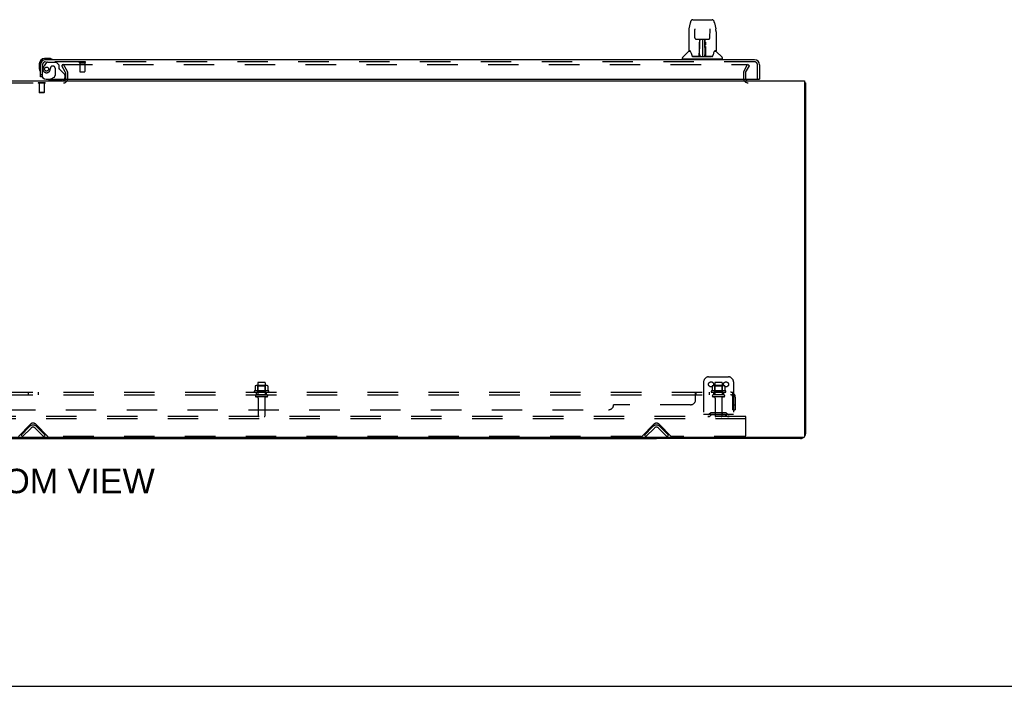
# Model space of a CAD drawing. Header units: inches. Extents: x 0 to 278, y 0 to 180.
# Tile 4 of 76: x 91 to 141, y 0 to 34. Entities that reach past the tile are written whole.
import ezdxf

# ---------------------------------------------------------------- set-up
doc = ezdxf.new("R2010")
doc.units = ezdxf.units.IN
doc.header["$LTSCALE"] = 15.310625
doc.header["$MEASUREMENT"] = 0
doc.linetypes.add('HIDDEN', pattern=[0.2, 0.1, -0.1])
doc.layers.get('0').update_dxf_attribs({"linetype": 'CONTINUOUS'})
for name, color, linetype in [('DEFAULT_2', 8, 'HIDDEN'), ('DIMENSIONS', 7, 'CONTINUOUS'), ('RIGHTHAND_DOOR_ASSEMBLY', 7, 'CONTINUOUS'), ('SUBPANEL', 7, 'CONTINUOUS')]:
    doc.layers.add(name, color=color, linetype=linetype)
doc.styles.get("Standard").update_dxf_attribs({"font": 'arial.ttf'})

msp = doc.modelspace()

# ---------------------------------------------------------------- linework, layer by layer
at = {"color": 3, "linetype": 'Continuous'}
for p, q in [((53.306, 30.461), (130.952, 30.461)), ((130.952, 30.461), (130.952, 12.573)), ((131.004, 30.357), (131.004, 12.707)), ((130.892, 12.513), (53.366, 12.513)), ((130.757, 12.461), (123.504, 12.461))]:
    msp.add_line(p, q, dxfattribs=at)
at = {"color": 7, "linetype": 'Continuous'}
for p, q in [((130.952, 30.357), (131.004, 30.357)), ((60.754, 12.461), (123.504, 12.461)), ((92.129, 12.461), (92.129, 12.513)), ((123.504, 12.513), (123.504, 12.461)), ((0, 0), (278.375, 0))]:
    msp.add_line(p, q, dxfattribs=at)
at = {"color": 3, "linetype": 'Continuous'}
for points in [[(130.952, 30.377), (130.952, 30.376), (130.956, 30.375), (130.96, 30.374), (130.964, 30.373), (130.968, 30.372), (130.976, 30.371)], [(130.976, 30.371), (130.98, 30.37), (130.983, 30.369), (130.986, 30.369), (130.989, 30.368), (130.992, 30.367), (130.995, 30.366), (130.997, 30.365), (130.999, 30.364), (131, 30.363), (131.002, 30.362), (131.002, 30.361), (131.003, 30.36), (131.004, 30.358), (131.004, 30.357)]]:
    msp.add_lwpolyline(points, dxfattribs=at)
for centre, radius, start, end in [((128.125, 30.603), 0.142, 206.4666, 270), ((130.757, 12.707), 0.246, 270, 309.4399), ((130.892, 12.573), 0.06, 270, 360), ((130.757, 12.707), 0.246, 320.5601, 360)]:
    msp.add_arc(centre, radius, start, end, dxfattribs=at)
at = {"layer": 'DEFAULT_2', "color": 8, "linetype": 'HIDDEN'}
for p, q in [((93.664, 31.273), (93.574, 31.221)), ((93.77, 30.881), (93.574, 31.221)), ((93.597, 31.273), (128.047, 31.273)), ((93.86, 30.933), (93.664, 31.273)), ((127.897, 30.933), (128.093, 31.273)), ((127.987, 30.881), (128.183, 31.221)), ((128.183, 31.221), (128.093, 31.273)), ((93.775, 30.576), (93.775, 30.865)), ((93.879, 30.576), (93.879, 30.865)), ((127.879, 30.865), (127.879, 30.603)), ((127.983, 30.865), (127.983, 30.603)), ((90.598, 30.357), (93.66, 30.357)), ((92.394, 30.361), (92.394, 30.343)), ((92.731, 30.361), (92.394, 30.361)), ((92.731, 30.343), (92.394, 30.343)), ((92.439, 30.343), (92.439, 29.871)), ((92.687, 30.343), (92.687, 29.871)), ((92.731, 30.361), (92.731, 30.343)), ((92.449, 29.861), (92.439, 29.871)), ((92.687, 29.871), (92.439, 29.871)), ((92.677, 29.861), (92.449, 29.861)), ((92.677, 29.861), (92.687, 29.871)), ((126.129, 15.565), (127.129, 15.565)), ((103.31, 15.104), (103.31, 14.886)), ((103.884, 15.126), (103.373, 15.126)), ((103.445, 15.106), (103.425, 15.126)), ((103.441, 15.26), (103.441, 14.665)), ((103.812, 15.106), (103.445, 15.106)), ((103.445, 14.81), (103.445, 15.106)), ((103.786, 15.29), (103.471, 15.29)), ((103.812, 15.106), (103.832, 15.126)), ((103.812, 14.81), (103.812, 15.106)), ((103.816, 15.26), (103.816, 14.665)), ((103.948, 15.104), (103.948, 14.886)), ((125.879, 15.315), (125.879, 13.565)), ((126.31, 15.104), (126.31, 14.886)), ((126.884, 15.126), (126.373, 15.126)), ((126.445, 15.106), (126.425, 15.126)), ((126.441, 15.26), (126.441, 14.665)), ((126.812, 15.106), (126.445, 15.106)), ((126.445, 14.81), (126.445, 15.106)), ((126.786, 15.29), (126.471, 15.29)), ((126.812, 15.106), (126.832, 15.126)), ((126.812, 14.81), (126.812, 15.106)), ((126.816, 15.26), (126.816, 14.665)), ((126.948, 15.104), (126.948, 14.886)), ((127.379, 15.315), (127.379, 13.565)), ((103.985, 14.86), (103.273, 14.86)), ((103.295, 14.79), (103.963, 14.79)), ((103.886, 14.665), (103.371, 14.665)), ((103.886, 14.555), (103.371, 14.555)), ((103.445, 14.81), (103.425, 14.79)), ((103.812, 14.81), (103.445, 14.81)), ((103.464, 14.492), (103.464, 13.595)), ((103.794, 14.492), (103.794, 13.595)), ((103.812, 14.81), (103.832, 14.79)), ((126.985, 14.86), (126.273, 14.86)), ((126.295, 14.79), (126.963, 14.79)), ((126.886, 14.665), (126.371, 14.665)), ((126.886, 14.555), (126.371, 14.555)), ((126.445, 14.81), (126.425, 14.79)), ((126.812, 14.81), (126.445, 14.81)), ((126.464, 14.492), (126.464, 13.595)), ((126.794, 14.492), (126.794, 13.595)), ((126.812, 14.81), (126.832, 14.79)), ((128.004, 13.565), (56.254, 13.565)), ((128.004, 13.461), (56.254, 13.461)), ((127.379, 13.669), (125.879, 13.669)), ((126.222, 13.737), (126.154, 13.688)), ((126.282, 13.653), (126.214, 13.604)), ((126.969, 13.759), (126.288, 13.759)), ((126.969, 13.655), (126.288, 13.655)), ((126.454, 13.759), (126.454, 13.655)), ((126.804, 13.759), (126.804, 13.655)), ((126.975, 13.653), (127.043, 13.604)), ((127.036, 13.737), (127.104, 13.688)), ((128.004, 13.461), (128.004, 13.565)), ((128.004, 12.627), (128.004, 13.461)), ((91.388, 12.573), (91.996, 13.182)), ((91.525, 12.638), (91.954, 13.068)), ((91.598, 12.565), (92.028, 12.994)), ((92.23, 12.994), (92.659, 12.565)), ((92.261, 13.182), (92.87, 12.573)), ((92.303, 13.068), (92.733, 12.638)), ((122.763, 12.573), (123.371, 13.182)), ((122.9, 12.638), (123.329, 13.068)), ((122.973, 12.565), (123.403, 12.994)), ((123.605, 12.994), (124.034, 12.565)), ((123.636, 13.182), (124.245, 12.573)), ((123.678, 13.068), (124.108, 12.638)), ((91.598, 12.565), (91.525, 12.638)), ((92.659, 12.565), (92.733, 12.638)), ((122.741, 12.565), (92.891, 12.565)), ((122.973, 12.565), (122.9, 12.638)), ((124.034, 12.565), (124.108, 12.638)), ((127.941, 12.565), (124.266, 12.565))]:
    msp.add_line(p, q, dxfattribs=at)
for points in [[(128.047, 31.273), (128.049, 31.273), (128.052, 31.273), (128.054, 31.272), (128.056, 31.271), (128.058, 31.271), (128.06, 31.269), (128.061, 31.268), (128.063, 31.267), (128.064, 31.265), (128.065, 31.263), (128.066, 31.261), (128.067, 31.26), (128.067, 31.258), (128.067, 31.256)], [(128.067, 31.256), (128.067, 31.256), (128.067, 31.254), (128.067, 31.252), (128.066, 31.25), (128.065, 31.248)], [(103.31, 14.886), (103.31, 14.885), (103.31, 14.884), (103.309, 14.883), (103.309, 14.882), (103.309, 14.881), (103.308, 14.881), (103.308, 14.88), (103.308, 14.88), (103.307, 14.879), (103.307, 14.879), (103.307, 14.879), (103.306, 14.878), (103.306, 14.878), (103.306, 14.878), (103.305, 14.878), (103.305, 14.878), (103.305, 14.878), (103.305, 14.877)], [(103.316, 15.114), (103.314, 15.113), (103.313, 15.112), (103.312, 15.11), (103.311, 15.109), (103.31, 15.107), (103.31, 15.106), (103.31, 15.104)], [(103.942, 15.114), (103.943, 15.113), (103.944, 15.112), (103.946, 15.11), (103.947, 15.109), (103.947, 15.107), (103.948, 15.106), (103.948, 15.104)], [(103.953, 14.877), (103.953, 14.878), (103.952, 14.878), (103.952, 14.878), (103.952, 14.878), (103.952, 14.878), (103.951, 14.878), (103.951, 14.879), (103.951, 14.879), (103.95, 14.879), (103.95, 14.88), (103.95, 14.88), (103.949, 14.881), (103.949, 14.881), (103.949, 14.882), (103.948, 14.883), (103.948, 14.884), (103.948, 14.885), (103.948, 14.886)], [(126.31, 14.886), (126.31, 14.885), (126.31, 14.884), (126.309, 14.883), (126.309, 14.882), (126.309, 14.881), (126.308, 14.881), (126.308, 14.88), (126.308, 14.88), (126.307, 14.879), (126.307, 14.879), (126.307, 14.879), (126.306, 14.878), (126.306, 14.878), (126.306, 14.878), (126.305, 14.878), (126.305, 14.878), (126.305, 14.878), (126.305, 14.877)], [(126.316, 15.114), (126.314, 15.113), (126.313, 15.112), (126.312, 15.11), (126.311, 15.109), (126.31, 15.107), (126.31, 15.106), (126.31, 15.104)], [(126.942, 15.114), (126.943, 15.113), (126.944, 15.112), (126.946, 15.11), (126.947, 15.109), (126.947, 15.107), (126.948, 15.106), (126.948, 15.104)], [(126.953, 14.877), (126.953, 14.878), (126.952, 14.878), (126.952, 14.878), (126.952, 14.878), (126.952, 14.878), (126.951, 14.878), (126.951, 14.879), (126.951, 14.879), (126.95, 14.879), (126.95, 14.88), (126.95, 14.88), (126.949, 14.881), (126.949, 14.881), (126.949, 14.882), (126.948, 14.883), (126.948, 14.884), (126.948, 14.885), (126.948, 14.886)]]:
    msp.add_lwpolyline(points, dxfattribs=at)
for centre in [(126.254, 15.19), (127.004, 15.19)]:
    msp.add_circle(centre, 0.128, dxfattribs=at)
for centre, radius, start, end in [((93.742, 30.865), 0.033, 0, 30), ((93.742, 30.865), 0.137, 0, 30), ((128.016, 30.865), 0.137, 150, 180), ((128.016, 30.865), 0.033, 150, 180), ((93.66, 30.576), 0.219, 270, 360), ((93.66, 30.576), 0.115, 270, 360), ((128.125, 30.603), 0.246, 180, 270), ((128.125, 30.603), 0.142, 180, 206.4666), ((126.129, 15.315), 0.25, 90, 180), ((127.129, 15.315), 0.25, 0, 90), ((103.629, 14.26), 0.698, 117.6814, 120.6631), ((103.373, 14.985), 0.141, 90, 113.95), ((103.471, 15.26), 0.03, 90, 180), ((103.786, 15.26), 0.03, 0, 90), ((103.884, 14.985), 0.141, 66.05, 90), ((103.629, 14.26), 0.698, 59.3369, 62.3186), ((126.629, 14.26), 0.698, 117.6814, 120.6631), ((126.373, 14.985), 0.141, 90, 113.95), ((126.471, 15.26), 0.03, 90, 180), ((126.786, 15.26), 0.03, 0, 90), ((126.884, 14.985), 0.141, 66.05, 90), ((126.629, 14.26), 0.698, 59.3369, 62.3186), ((103.295, 14.828), 0.0384, 124.4497, 270), ((103.371, 14.61), 0.055, 90, 270), ((103.401, 14.492), 0.0625, 0, 90), ((103.856, 14.492), 0.0625, 90, 180), ((103.886, 14.61), 0.055, 270, 90), ((103.963, 14.828), 0.0384, 270, 55.5503), ((126.295, 14.828), 0.0384, 124.4497, 270), ((126.371, 14.61), 0.055, 90, 270), ((126.401, 14.492), 0.0625, 0, 90), ((126.856, 14.492), 0.0625, 90, 180), ((126.886, 14.61), 0.055, 270, 90), ((126.963, 14.828), 0.0384, 270, 55.5503), ((103.494, 13.595), 0.03, 180, 270), ((103.764, 13.595), 0.03, 270, 360), ((126.093, 13.773), 0.104, 270, 305.7539), ((126.093, 13.773), 0.208, 270, 305.7539), ((126.288, 13.645), 0.114, 90, 125.7539), ((126.288, 13.645), 0.01, 90, 125.7539), ((126.494, 13.595), 0.03, 180, 270), ((126.764, 13.595), 0.03, 270, 360), ((126.969, 13.645), 0.114, 54.2461, 90), ((126.969, 13.645), 0.01, 54.2461, 90), ((127.165, 13.773), 0.208, 234.2461, 270), ((127.165, 13.773), 0.104, 234.2461, 270), ((92.129, 12.894), 0.246, 45, 135), ((92.129, 13.05), 0.188, 45, 135), ((92.129, 12.894), 0.142, 45, 135), ((123.504, 12.894), 0.246, 45, 135), ((123.504, 13.05), 0.188, 45, 135), ((123.504, 12.894), 0.142, 45, 135), ((92.891, 12.595), 0.03, 225, 270), ((122.741, 12.595), 0.03, 270, 315), ((124.266, 12.595), 0.03, 225, 270), ((127.941, 12.627), 0.0625, 270, 360)]:
    msp.add_arc(centre, radius, start, end, dxfattribs=at)
at = {"layer": 'RIGHTHAND_DOOR_ASSEMBLY', "color": 7, "linetype": 'Continuous'}
for p, q in [((125.208, 33.38), (125.142, 33.075)), ((125.332, 33.534), (126.301, 33.534)), ((126.425, 33.38), (126.49, 33.075)), ((125.127, 32.931), (125.127, 31.968)), ((125.127, 32.931), (125.127, 32.931)), ((125.428, 33.07), (125.429, 33.066)), ((125.429, 33.066), (125.429, 33.061)), ((125.429, 33.061), (125.429, 33.056)), ((125.429, 33.056), (125.429, 33.045)), ((125.436, 32.628), (125.429, 33.045)), ((126.196, 32.628), (126.204, 33.051)), ((126.204, 33.06), (126.204, 33.065)), ((126.204, 33.051), (126.204, 33.06)), ((126.505, 32.931), (126.505, 31.968)), ((125.516, 32.55), (125.577, 32.55)), ((125.617, 32.551), (126.015, 32.551)), ((125.666, 32.381), (125.666, 32.411)), ((125.666, 32.347), (125.666, 32.381)), ((125.666, 32.31), (125.666, 32.347)), ((125.666, 32.272), (125.666, 32.31)), ((125.673, 32.196), (125.674, 32.272)), ((125.677, 32.551), (125.674, 32.196)), ((125.674, 32.417), (125.674, 32.385)), ((125.674, 32.385), (125.674, 32.35)), ((125.674, 32.35), (125.674, 32.312)), ((125.674, 32.312), (125.674, 32.272)), ((125.69, 32.314), (125.675, 32.314)), ((125.675, 32.308), (125.689, 32.308)), ((125.679, 31.691), (125.694, 32.551)), ((125.702, 32.551), (125.702, 32.546)), ((125.702, 32.546), (125.702, 32.497)), ((125.816, 32.551), (125.816, 31.68)), ((125.931, 32.497), (125.93, 32.551)), ((125.954, 31.691), (125.939, 32.551)), ((125.958, 32.314), (125.943, 32.314)), ((125.943, 32.308), (125.958, 32.308)), ((125.959, 32.196), (125.956, 32.551)), ((125.959, 32.331), (125.958, 32.368)), ((125.959, 32.292), (125.959, 32.331)), ((125.96, 32.196), (125.959, 32.292)), ((125.966, 32.411), (125.966, 32.381)), ((125.966, 32.381), (125.966, 32.347)), ((125.966, 32.347), (125.967, 32.31)), ((125.967, 32.31), (125.967, 32.272)), ((126.056, 32.55), (126.116, 32.55)), ((125.119, 31.943), (124.824, 31.648)), ((125.196, 31.96), (125.135, 31.96)), ((125.14, 31.952), (125.201, 31.952)), ((125.198, 31.957), (125.199, 31.956)), ((125.662, 31.704), (125.665, 32.025)), ((125.672, 31.999), (125.665, 31.999)), ((125.669, 31.704), (125.672, 31.999)), ((125.672, 31.716), (125.673, 31.745)), ((125.672, 31.716), (125.673, 31.692)), ((125.672, 31.706), (125.672, 31.716)), ((125.674, 32.196), (125.673, 32.176)), ((125.673, 32.176), (125.673, 32.168)), ((125.673, 32.168), (125.675, 32.168)), ((125.673, 31.745), (125.675, 31.836)), ((125.675, 32.168), (125.674, 32.092)), ((125.674, 32.092), (125.674, 32.092)), ((125.674, 32.084), (125.674, 32.091)), ((125.677, 32.084), (125.674, 32.084)), ((125.674, 32.073), (125.674, 32.084)), ((125.674, 32.082), (125.683, 32.082)), ((125.675, 31.836), (125.675, 32.072)), ((125.689, 31.759), (125.68, 31.759)), ((125.689, 31.759), (125.687, 31.682)), ((125.953, 31.759), (125.944, 31.759)), ((125.945, 31.682), (125.944, 31.759)), ((125.95, 32.082), (125.958, 32.082)), ((125.958, 32.084), (125.956, 32.084)), ((125.957, 32.168), (125.958, 32.092)), ((125.958, 32.091), (125.958, 32.089)), ((125.958, 32.089), (125.958, 32.078)), ((125.958, 32.078), (125.958, 32.075)), ((125.958, 32.075), (125.958, 32.074)), ((125.958, 31.836), (125.958, 32.072)), ((125.958, 31.836), (125.96, 31.745)), ((125.959, 32.176), (125.959, 32.196)), ((125.959, 32.168), (125.959, 32.176)), ((125.96, 32.177), (125.96, 32.187)), ((125.96, 32.149), (125.96, 32.177)), ((125.96, 31.745), (125.96, 31.717)), ((125.96, 31.717), (125.96, 31.705)), ((125.96, 31.692), (125.96, 31.716)), ((125.961, 31.999), (125.963, 31.704)), ((125.968, 32.025), (125.97, 31.704)), ((126.429, 31.948), (126.433, 31.956)), ((126.431, 31.952), (126.493, 31.952)), ((126.433, 31.956), (126.433, 31.956)), ((126.497, 31.96), (126.437, 31.96)), ((126.437, 31.96), (126.437, 31.96)), ((126.514, 31.943), (126.809, 31.648)), ((92.444, 31.316), (92.444, 31.059)), ((92.504, 31.316), (92.504, 31.272)), ((92.963, 31.579), (92.707, 31.579)), ((92.75, 31.519), (92.707, 31.519)), ((93.001, 31.576), (92.963, 31.579)), ((124.812, 31.566), (124.812, 31.621)), ((124.82, 31.558), (126.812, 31.558)), ((124.871, 31.558), (124.871, 31.519)), ((125.663, 31.684), (125.33, 31.684)), ((125.352, 31.676), (126.281, 31.676)), ((125.665, 31.684), (125.663, 31.684)), ((125.666, 31.68), (125.665, 31.681)), ((125.668, 31.686), (125.668, 31.684)), ((125.672, 31.699), (125.672, 31.706)), ((125.672, 31.697), (125.672, 31.699)), ((125.672, 31.695), (125.672, 31.697)), ((125.672, 31.695), (125.672, 31.695)), ((125.672, 31.694), (125.672, 31.695)), ((125.678, 31.681), (125.683, 31.676)), ((125.682, 31.684), (125.681, 31.684)), ((125.687, 31.682), (125.816, 31.68)), ((125.816, 31.68), (125.945, 31.682)), ((125.949, 31.676), (125.955, 31.681)), ((125.952, 31.684), (125.95, 31.684)), ((125.96, 31.705), (125.961, 31.702)), ((125.96, 31.692), (125.96, 31.69)), ((125.961, 31.702), (125.961, 31.699)), ((125.961, 31.699), (125.961, 31.697)), ((125.961, 31.697), (125.961, 31.696)), ((125.961, 31.696), (125.961, 31.695)), ((125.961, 31.695), (125.961, 31.694)), ((125.961, 31.694), (125.961, 31.693)), ((125.964, 31.686), (125.965, 31.685)), ((125.964, 31.684), (125.964, 31.686)), ((125.966, 31.679), (125.967, 31.68)), ((126.302, 31.684), (125.969, 31.684)), ((126.761, 31.558), (126.761, 31.519)), ((126.82, 31.566), (126.82, 31.621)), ((92.444, 31.059), (92.447, 31.021)), ((92.579, 30.665), (92.504, 30.665)), ((93.015, 30.54), (92.946, 30.5)), ((92.946, 30.461), (92.946, 30.5)), ((128.629, 30.54), (128.691, 30.54))]:
    msp.add_line(p, q, dxfattribs=at)
at = {"layer": 'RIGHTHAND_DOOR_ASSEMBLY', "color": 3, "linetype": 'Continuous'}
for p, q in [((92.504, 30.665), (92.504, 31.272)), ((128.445, 31.519), (92.75, 31.519)), ((128.691, 31.272), (128.691, 30.54)), ((92.796, 30.54), (128.629, 30.54))]:
    msp.add_line(p, q, dxfattribs=at)
at = {"layer": 'RIGHTHAND_DOOR_ASSEMBLY', "color": 8, "linetype": 'HIDDEN'}
for p, q in [((92.608, 30.665), (92.608, 31.272)), ((92.784, 31.36), (92.682, 31.216)), ((128.445, 31.415), (92.75, 31.415)), ((92.848, 31.394), (93.3, 31.394)), ((93.426, 31.268), (93.3, 31.394)), ((93.426, 31.268), (93.426, 31.089)), ((94.466, 31.372), (94.75, 31.372)), ((94.484, 31.372), (94.484, 30.925)), ((94.732, 31.372), (94.732, 30.925)), ((128.587, 30.54), (128.587, 31.272)), ((93.005, 31.104), (93.005, 31.115)), ((93.136, 31.202), (93.103, 31.202)), ((93.234, 31.104), (93.234, 30.724)), ((93.484, 31.03), (93.703, 30.811)), ((93.733, 30.74), (93.733, 30.618)), ((94.494, 30.915), (94.722, 30.915)), ((92.608, 30.665), (92.579, 30.665)), ((93.576, 30.461), (92.946, 30.461)), ((93.015, 30.54), (93.184, 30.638))]:
    msp.add_line(p, q, dxfattribs=at)
at = {"layer": 'RIGHTHAND_DOOR_ASSEMBLY', "color": 7, "linetype": 'Continuous'}
for points in [[(125.332, 33.534), (125.328, 33.534), (125.315, 33.533), (125.302, 33.529), (125.29, 33.524), (125.278, 33.518), (125.268, 33.51), (125.259, 33.501), (125.251, 33.491), (125.244, 33.481), (125.237, 33.469), (125.231, 33.457), (125.225, 33.443), (125.22, 33.428), (125.215, 33.412), (125.21, 33.393), (125.208, 33.38)], [(126.425, 33.38), (126.422, 33.393), (126.417, 33.412), (126.412, 33.428), (126.407, 33.444), (126.401, 33.457), (126.395, 33.47), (126.389, 33.481), (126.381, 33.492), (126.373, 33.501), (126.364, 33.51), (126.354, 33.518), (126.342, 33.525), (126.33, 33.53), (126.317, 33.533), (126.304, 33.534), (126.301, 33.534)], [(125.142, 33.075), (125.137, 33.044), (125.131, 33.004), (125.128, 32.964), (125.127, 32.931)], [(125.428, 33.073), (125.428, 33.074), (125.428, 33.074), (125.428, 33.073), (125.428, 33.072), (125.428, 33.071), (125.428, 33.07)], [(126.204, 33.065), (126.204, 33.069), (126.204, 33.07), (126.204, 33.071), (126.204, 33.073), (126.204, 33.073), (126.204, 33.073)], [(126.505, 32.931), (126.504, 32.965), (126.501, 33.005), (126.496, 33.045), (126.49, 33.075)], [(125.436, 32.628), (125.437, 32.621), (125.439, 32.61), (125.442, 32.6), (125.447, 32.59), (125.453, 32.58), (125.461, 32.572), (125.47, 32.565), (125.479, 32.559), (125.489, 32.555), (125.5, 32.552), (125.511, 32.55), (125.515, 32.55)], [(125.577, 32.55), (125.586, 32.55), (125.597, 32.551), (125.608, 32.551), (125.617, 32.551)], [(125.674, 32.417), (125.674, 32.415), (125.673, 32.414), (125.672, 32.413), (125.67, 32.412), (125.668, 32.411), (125.666, 32.411)], [(125.958, 32.368), (125.958, 32.402), (125.958, 32.417)], [(126.015, 32.551), (126.024, 32.551), (126.035, 32.551), (126.046, 32.55), (126.055, 32.55)], [(126.117, 32.55), (126.123, 32.55), (126.134, 32.552), (126.145, 32.555), (126.155, 32.56), (126.164, 32.566), (126.173, 32.573), (126.18, 32.582), (126.186, 32.591), (126.191, 32.601), (126.194, 32.612), (126.196, 32.623), (126.196, 32.628)], [(125.195, 31.96), (125.195, 31.96), (125.195, 31.96), (125.196, 31.96)], [(125.196, 31.96), (125.196, 31.959), (125.197, 31.959), (125.198, 31.958), (125.198, 31.957)], [(125.198, 31.957), (125.198, 31.958), (125.197, 31.958), (125.197, 31.959), (125.197, 31.96), (125.197, 31.96)], [(125.204, 31.952), (125.203, 31.953), (125.201, 31.954), (125.2, 31.955), (125.199, 31.956), (125.198, 31.957)], [(125.199, 31.956), (125.203, 31.949), (125.217, 31.921), (125.232, 31.885), (125.247, 31.843), (125.263, 31.795), (125.278, 31.748)], [(125.278, 31.748), (125.28, 31.739), (125.285, 31.726), (125.29, 31.716), (125.295, 31.707), (125.301, 31.7)], [(125.665, 32.1), (125.666, 32.123), (125.666, 32.144), (125.666, 32.164), (125.666, 32.181)], [(125.665, 32.025), (125.665, 32.051), (125.665, 32.1)], [(125.673, 32.176), (125.674, 32.176), (125.675, 32.172), (125.675, 32.168)], [(125.957, 32.168), (125.958, 32.172), (125.959, 32.176), (125.959, 32.176)], [(125.958, 32.074), (125.958, 32.073), (125.958, 32.073), (125.958, 32.073)], [(125.961, 31.999), (125.96, 32.079), (125.96, 32.104), (125.96, 32.127), (125.96, 32.149)], [(125.967, 32.181), (125.967, 32.164), (125.967, 32.144), (125.967, 32.123), (125.967, 32.1), (125.967, 32.076), (125.968, 32.025)], [(126.332, 31.7), (126.337, 31.707), (126.342, 31.715), (126.347, 31.726), (126.352, 31.738), (126.355, 31.748)], [(126.355, 31.748), (126.369, 31.793), (126.385, 31.841), (126.4, 31.883), (126.415, 31.92), (126.429, 31.948)], [(126.434, 31.957), (126.433, 31.956), (126.432, 31.955), (126.431, 31.954), (126.43, 31.953), (126.428, 31.952)], [(126.433, 31.956), (126.434, 31.957), (126.434, 31.957)], [(126.434, 31.957), (126.435, 31.958), (126.436, 31.959), (126.436, 31.959), (126.437, 31.96)], [(126.435, 31.96), (126.436, 31.96), (126.436, 31.959), (126.435, 31.958), (126.435, 31.958), (126.434, 31.957)], [(125.301, 31.7), (125.306, 31.694), (125.313, 31.689), (125.32, 31.686), (125.328, 31.684), (125.33, 31.684)], [(125.665, 31.681), (125.664, 31.681), (125.664, 31.681), (125.663, 31.681), (125.663, 31.68), (125.662, 31.68), (125.661, 31.679)], [(125.662, 31.684), (125.664, 31.684), (125.665, 31.685), (125.667, 31.686), (125.668, 31.688), (125.669, 31.69), (125.669, 31.692)], [(125.671, 31.692), (125.671, 31.69), (125.67, 31.688), (125.669, 31.686), (125.668, 31.685), (125.666, 31.684), (125.665, 31.684)], [(125.665, 31.684), (125.666, 31.684), (125.667, 31.685), (125.668, 31.686)], [(125.668, 31.686), (125.669, 31.687), (125.67, 31.688), (125.671, 31.689), (125.671, 31.689), (125.671, 31.69), (125.671, 31.69), (125.671, 31.691), (125.671, 31.691), (125.671, 31.691), (125.671, 31.692), (125.671, 31.692), (125.671, 31.692), (125.671, 31.692), (125.672, 31.693), (125.672, 31.693), (125.672, 31.693), (125.672, 31.694)], [(125.669, 31.685), (125.67, 31.686), (125.671, 31.688)], [(125.671, 31.688), (125.671, 31.687), (125.672, 31.686), (125.674, 31.685), (125.675, 31.683), (125.677, 31.682), (125.678, 31.681)], [(125.671, 31.688), (125.672, 31.69), (125.673, 31.692)], [(125.678, 31.685), (125.677, 31.685), (125.676, 31.685), (125.675, 31.686), (125.674, 31.687), (125.673, 31.687), (125.673, 31.688), (125.672, 31.689), (125.672, 31.689)], [(125.681, 31.684), (125.681, 31.684), (125.68, 31.684), (125.679, 31.684), (125.678, 31.685)], [(125.954, 31.684), (125.953, 31.684), (125.952, 31.684)], [(125.961, 31.69), (125.96, 31.689), (125.959, 31.688), (125.959, 31.687), (125.958, 31.686), (125.956, 31.685), (125.955, 31.685), (125.954, 31.684)], [(125.955, 31.681), (125.956, 31.682), (125.957, 31.683), (125.958, 31.684), (125.959, 31.685), (125.96, 31.686), (125.961, 31.687), (125.961, 31.688), (125.961, 31.688)], [(125.96, 31.69), (125.961, 31.688), (125.962, 31.686), (125.964, 31.685), (125.964, 31.685)], [(125.961, 31.693), (125.961, 31.693), (125.961, 31.693), (125.961, 31.692), (125.961, 31.692), (125.961, 31.692), (125.961, 31.692), (125.961, 31.691), (125.961, 31.691), (125.961, 31.691), (125.961, 31.69), (125.962, 31.69), (125.962, 31.689), (125.962, 31.688), (125.963, 31.687), (125.964, 31.686)], [(125.963, 31.692), (125.963, 31.69), (125.964, 31.688), (125.965, 31.686), (125.967, 31.685), (125.969, 31.684), (125.971, 31.684)], [(125.965, 31.685), (125.966, 31.685), (125.967, 31.684)], [(125.966, 31.679), (125.966, 31.678), (125.966, 31.678), (125.966, 31.678), (125.966, 31.677), (125.967, 31.677), (125.967, 31.677), (125.968, 31.678), (125.969, 31.678), (125.969, 31.678), (125.97, 31.678), (125.971, 31.679), (125.971, 31.679)], [(125.967, 31.684), (125.969, 31.684), (125.969, 31.684)], [(126.302, 31.684), (126.304, 31.684), (126.312, 31.686), (126.319, 31.689), (126.326, 31.694), (126.332, 31.7)]]:
    msp.add_lwpolyline(points, dxfattribs=at)
at = {"layer": 'RIGHTHAND_DOOR_ASSEMBLY', "color": 8, "linetype": 'HIDDEN'}
msp.add_circle((92.808, 31.052), 0.101, dxfattribs=at)
at = {"layer": 'RIGHTHAND_DOOR_ASSEMBLY', "color": 7, "linetype": 'Continuous'}
for centre, radius, start, end in [((125.14, 31.922), 0.0295, 90, 135), ((125.135, 31.968), 0.00787, 180, 270), ((125.677, 32.075), 0.00886, 359, 89), ((125.956, 32.075), 0.00886, 91, 181), ((126.493, 31.922), 0.0295, 45, 90), ((126.497, 31.968), 0.00787, 270, 360), ((92.707, 31.316), 0.263, 90, 180), ((92.707, 31.316), 0.203, 90, 180), ((92.963, 31.329), 0.25, 59.1101, 90), ((93.084, 31.534), 0.015, 270, 353.6204), ((93.084, 31.53), 0.015, 6.3796, 59.1101), ((124.852, 31.621), 0.0394, 135, 180), ((124.82, 31.566), 0.00787, 180, 270), ((125.676, 31.684), 0.00787, 182, 258.8695), ((125.688, 31.691), 0.00886, 179.0026, 269), ((125.945, 31.691), 0.00886, 271, 1), ((125.956, 31.684), 0.00787, 281.1329, 358), ((126.781, 31.621), 0.0394, 0, 45), ((126.812, 31.566), 0.00787, 270, 360), ((92.694, 31.059), 0.25, 180, 210.8899), ((92.492, 30.939), 0.015, 210.8899, 263.6204), ((92.489, 30.939), 0.015, 276.3796, 360), ((93.576, 30.618), 0.157, 270, 280.1104), ((93.576, 30.618), 0.157, 291.3822, 330.1697)]:
    msp.add_arc(centre, radius, start, end, dxfattribs=at)
at = {"layer": 'RIGHTHAND_DOOR_ASSEMBLY', "color": 3, "linetype": 'Continuous'}
for centre, radius, start, end in [((92.75, 31.272), 0.246, 90, 180), ((128.445, 31.272), 0.246, 0, 90), ((92.796, 30.79), 0.25, 180, 270), ((128.629, 30.56), 0.02, 270, 360)]:
    msp.add_arc(centre, radius, start, end, dxfattribs=at)
at = {"layer": 'RIGHTHAND_DOOR_ASSEMBLY', "color": 8, "linetype": 'HIDDEN'}
for centre, radius, start, end in [((92.75, 31.272), 0.142, 90, 180), ((92.848, 31.315), 0.079, 90, 144.9), ((94.466, 31.393), 0.0215, 90, 270), ((94.75, 31.393), 0.0215, 270, 90), ((128.445, 31.272), 0.142, 0, 90), ((92.808, 31.052), 0.187, 163.1561, 342.1518), ((92.998, 30.994), 0.386, 144.9, 163.1561), ((92.612, 31.115), 0.393, 342.0702, 358.3395), ((93.103, 31.104), 0.098, 90, 180), ((93.136, 31.104), 0.098, 0, 90), ((93.465, 31.089), 0.039, 180, 248.3904), ((93.414, 30.959), 0.1, 45, 68.3904), ((93.633, 30.74), 0.1, 0, 45), ((94.494, 30.925), 0.01, 180, 270), ((94.722, 30.925), 0.01, 270, 360), ((93.134, 30.724), 0.1, 300.092, 360), ((93.576, 30.618), 0.157, 280.1104, 291.3822), ((93.576, 30.618), 0.157, 330.1697, 360)]:
    msp.add_arc(centre, radius, start, end, dxfattribs=at)
at = {"layer": 'SUBPANEL', "color": 8, "linetype": 'HIDDEN'}
for p, q in [((56.91, 14.79), (127.348, 14.79)), ((56.91, 14.665), (127.348, 14.665)), ((91.879, 14.79), (91.879, 14.665)), ((92.379, 14.79), (92.379, 14.665)), ((103.379, 14.665), (103.379, 14.79)), ((103.879, 14.665), (103.879, 14.79)), ((125.473, 14.415), (125.473, 14.736)), ((125.474, 14.738), (125.476, 14.741)), ((125.508, 14.665), (125.508, 14.79)), ((125.87, 14.79), (125.87, 14.665)), ((126.151, 14.79), (126.151, 14.665)), ((126.379, 14.79), (126.379, 14.665)), ((126.879, 14.79), (126.879, 14.665)), ((127.386, 14.736), (127.307, 14.639)), ((127.348, 14.665), (127.348, 14.79)), ((127.348, 13.915), (127.348, 14.553)), ((127.473, 14.553), (127.473, 13.915)), ((63.16, 13.915), (121.098, 13.915)), ((125.223, 14.165), (121.348, 14.165)), ((127.348, 14.165), (127.473, 14.165)), ((127.348, 13.915), (127.473, 13.915))]:
    msp.add_line(p, q, dxfattribs=at)
for points in [[(125.473, 14.736), (125.474, 14.738), (125.476, 14.741), (125.478, 14.744), (125.48, 14.747), (125.481, 14.751), (125.483, 14.755), (125.486, 14.763)], [(125.473, 14.639), (125.474, 14.639), (125.476, 14.639), (125.478, 14.639), (125.48, 14.639), (125.482, 14.64), (125.483, 14.641), (125.485, 14.642), (125.487, 14.643), (125.488, 14.645), (125.49, 14.647)], [(125.474, 14.639), (125.476, 14.639), (125.478, 14.639), (125.48, 14.639)], [(125.485, 14.642), (125.487, 14.643), (125.488, 14.645), (125.49, 14.647), (125.491, 14.648), (125.492, 14.65), (125.495, 14.655)], [(125.486, 14.763), (125.488, 14.767), (125.49, 14.771)], [(125.49, 14.771), (125.491, 14.774), (125.493, 14.777), (125.495, 14.78), (125.497, 14.783), (125.499, 14.785), (125.501, 14.787), (125.503, 14.788), (125.505, 14.789), (125.506, 14.79), (125.508, 14.79)], [(125.495, 14.78), (125.497, 14.783), (125.499, 14.785), (125.501, 14.787), (125.503, 14.788), (125.505, 14.789), (125.506, 14.79), (125.508, 14.79)], [(125.495, 14.655), (125.497, 14.657), (125.498, 14.659), (125.5, 14.661), (125.501, 14.662), (125.503, 14.663), (125.505, 14.664), (125.506, 14.665), (125.508, 14.665)], [(125.498, 14.659), (125.5, 14.661), (125.501, 14.662), (125.503, 14.663), (125.505, 14.664), (125.506, 14.665), (125.508, 14.665)], [(127.307, 14.639), (127.307, 14.639), (127.308, 14.639), (127.309, 14.639), (127.31, 14.639), (127.312, 14.64), (127.313, 14.641), (127.315, 14.642), (127.316, 14.643), (127.318, 14.645), (127.32, 14.647), (127.324, 14.65)], [(127.324, 14.65), (127.326, 14.653), (127.329, 14.655), (127.331, 14.657), (127.334, 14.659), (127.336, 14.661), (127.339, 14.662), (127.341, 14.663), (127.344, 14.664), (127.346, 14.665), (127.348, 14.665)], [(127.348, 14.724), (127.348, 14.724), (127.348, 14.724), (127.348, 14.724), (127.348, 14.724), (127.347, 14.723), (127.347, 14.723), (127.347, 14.722), (127.347, 14.722), (127.347, 14.721), (127.347, 14.72), (127.347, 14.719), (127.347, 14.719), (127.347, 14.718), (127.346, 14.717), (127.346, 14.716), (127.346, 14.716), (127.346, 14.715), (127.346, 14.714), (127.346, 14.713), (127.345, 14.712), (127.345, 14.712), (127.345, 14.711), (127.345, 14.71), (127.345, 14.709), (127.344, 14.708), (127.344, 14.708), (127.344, 14.707), (127.344, 14.706), (127.343, 14.705), (127.343, 14.704), (127.343, 14.703), (127.343, 14.702), (127.342, 14.702), (127.342, 14.701), (127.342, 14.7), (127.342, 14.699), (127.341, 14.698), (127.341, 14.697), (127.341, 14.696), (127.34, 14.695), (127.34, 14.694), (127.34, 14.693), (127.339, 14.692), (127.339, 14.691), (127.339, 14.69), (127.338, 14.689), (127.338, 14.688), (127.338, 14.687), (127.337, 14.686), (127.337, 14.685), (127.336, 14.684), (127.336, 14.683), (127.335, 14.682), (127.335, 14.681), (127.335, 14.68), (127.334, 14.679), (127.334, 14.678), (127.333, 14.677), (127.333, 14.676), (127.332, 14.675), (127.332, 14.675), (127.332, 14.674), (127.331, 14.673), (127.331, 14.672), (127.33, 14.671), (127.33, 14.67), (127.33, 14.67), (127.329, 14.669), (127.329, 14.668), (127.328, 14.667), (127.328, 14.666), (127.328, 14.666), (127.327, 14.665), (127.327, 14.664), (127.326, 14.664), (127.326, 14.663), (127.326, 14.662), (127.325, 14.662), (127.325, 14.661), (127.325, 14.661), (127.325, 14.661), (127.325, 14.661)], [(127.325, 14.661), (127.325, 14.661), (127.325, 14.661), (127.325, 14.661), (127.325, 14.661), (127.325, 14.661), (127.325, 14.662), (127.326, 14.662), (127.326, 14.663), (127.326, 14.663), (127.327, 14.663), (127.327, 14.664), (127.327, 14.665)], [(127.371, 14.759), (127.368, 14.767), (127.366, 14.771), (127.365, 14.774), (127.363, 14.777), (127.361, 14.78), (127.359, 14.783), (127.357, 14.785), (127.355, 14.787), (127.353, 14.788), (127.351, 14.789), (127.349, 14.79), (127.348, 14.79)], [(127.348, 14.721), (127.348, 14.722), (127.348, 14.722), (127.348, 14.723), (127.348, 14.723), (127.348, 14.724), (127.348, 14.724), (127.348, 14.724), (127.348, 14.724)], [(127.386, 14.736), (127.384, 14.738), (127.381, 14.741), (127.379, 14.744), (127.377, 14.747), (127.375, 14.751), (127.373, 14.755), (127.371, 14.759)]]:
    msp.add_lwpolyline(points, dxfattribs=at)
for centre, radius, start, end in [((125.223, 14.415), 0.25, 270, 360), ((127.236, 14.553), 0.237, 0, 90), ((127.236, 14.553), 0.112, 0, 90), ((121.098, 14.165), 0.25, 270, 360)]:
    msp.add_arc(centre, radius, start, end, dxfattribs=at)

# ---------------------------------------------------------------- texts
at = {"layer": 'DIMENSIONS', "color": 2, "linetype": 'Continuous', "insert": (92.155, 10.942), "char_height": 1.22812, "width": 12.17168, "attachment_point": 2, "line_spacing_factor": 0.9}
msp.add_mtext('BOTTOM VIEW', dxfattribs=at)

doc.saveas('drawing.dxf')
